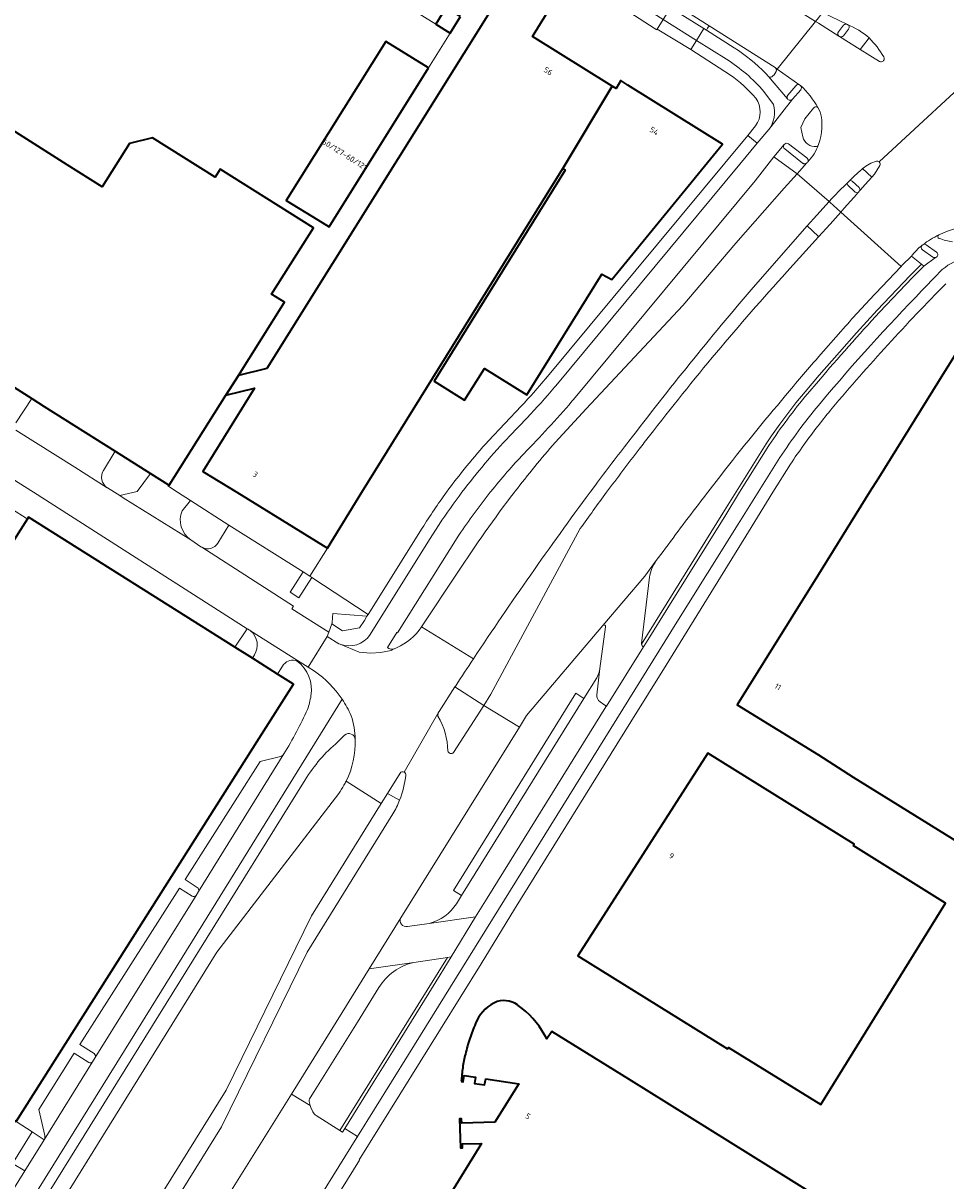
# Model space of a CAD drawing. Extents: x 151587 to 155483, y 462503 to 464608.
# Tile 200 of 236: x 153873 to 154020, y 463890 to 464075. Entities that reach past the tile are written whole.
import ezdxf
from ezdxf.enums import TextEntityAlignment as Align

# ---------------------------------------------------------------- set-up
doc = ezdxf.new("R2010")
doc.units = 0
doc.header["$LTSCALE"] = 0.5
for name, color, linetype, lineweight in [('B-RO-GR-BEPLANTING_CULTUUR_BODEMBEDEKKER-GV', 251, 'CONTINUOUS', 18), ('B-RO-GR-BEPLANTING_CULTUUR_HEESTERS-GV', 251, 'CONTINUOUS', 18), ('B-RO-GR-GROENVOORZIENING-GV', 251, 'CONTINUOUS', 18), ('B-RO-GR-HAAG-GV', 251, 'CONTINUOUS', 13), ('B-RO-IE-TERREINAFSCHEIDING_KUNSTMATIG_HEKWERK-G', 251, 'IE-TERREINAFSCHEIDING-KUNSTMATIG', 18), ('B-RO-IE-TERREINAFSCHEIDING_KUNSTMATIG_MUUR-G', 251, 'IE-TERREINAFSCHEIDING-KUNSTMATIG-DICHT', 18), ('B-RO-OG-BEBOUWING-GV', 6, 'CONTINUOUS', 35), ('B-RO-OG-BEBOUWING-T18', 1, 'CONTINUOUS', 18), ('B-RO-OG-TERREIN_CULTUURSCHEIDING-GV', 251, 'CONTINUOUS', 18), ('B-RO-VH-VERHARDING_ASFALT-GV', 251, 'CONTINUOUS', 18), ('B-RO-VH-VERHARDING_BETON-GV', 251, 'CONTINUOUS', 18), ('B-RO-VH-VERHARDING_BETONSTRAATSTEEN-GV', 251, 'CONTINUOUS', 18), ('B-RO-VH-VERHARDING_TEGEL-GV', 251, 'CONTINUOUS', 18)]:
    doc.layers.add(name, color=color, linetype=linetype, lineweight=lineweight)
doc.styles.add('NLCS-ISO-M200-T18', font='NLCS-ISO.ttf', dxfattribs={"height": 0.36})
doc.linetypes.add('IE-TERREINAFSCHEIDING-KUNSTMATIG', pattern='A,4,[82,NLCS.SHX,S=0.75,R=90,X=0,Y=0],4,-2', length=10)
doc.linetypes.add('IE-TERREINAFSCHEIDING-KUNSTMATIG-DICHT', pattern='A,8,-1,[82,NLCS.SHX,S=0.75,R=90,X=0,Y=0],-1', length=10)

msp = doc.modelspace()

# ---------------------------------------------------------------- linework, layer by layer
at = {"layer": 'B-RO-GR-BEPLANTING_CULTUUR_BODEMBEDEKKER-GV', "flags": 128}
for points in [[(153871.784, 464011.083), (153874.318, 464014.99), (153870.805, 464017.204), (153868.848, 464014.196)], [(153899.656, 463998.702), (153898.356, 463997.039)], [(153904.064, 463991.891), (153905.81, 463994.766), (153899.656, 463998.702)], [(153899.721, 463992.399), (153901.338, 463991.306)]]:
    msp.add_lwpolyline(points, dxfattribs=at)
at = {"layer": 'B-RO-GR-BEPLANTING_CULTUUR_BODEMBEDEKKER-GV'}
for points in [[(153898.356, 463997.039, 0.3596406), (153899.721, 463992.399)], [(153901.338, 463991.306, 0.0237474), (153901.498, 463991.208)], [(153901.498, 463991.208, 0.4017516), (153904.064, 463991.891)]]:
    msp.add_lwpolyline(points, format="xyb", dxfattribs=at)
at = {"layer": 'B-RO-GR-BEPLANTING_CULTUUR_BODEMBEDEKKER-GV', "flags": 128}
for points in [[(153919.045, 463986.396), (153918.752, 463986.583), (153917.659, 463987.269), (153915.601, 463984.021), (153917.016, 463983.122)], [(153924.343, 463898.307), (153928.762, 463905.479), (153932.473, 463911.449), (153939.592, 463922.899), (153941.323, 463925.755), (153940.723, 463925.666), (153923.525, 463898.005), (153923.959, 463897.728), (153923.984, 463897.725)]]:
    msp.add_lwpolyline(points, close=True, dxfattribs=at)
at = {"layer": 'B-RO-GR-BEPLANTING_CULTUUR_HEESTERS-GV', "flags": 128}
msp.add_lwpolyline([(153927.869, 463980.191), (153922.435, 463980.646), (153922.378, 463979.966), (153922.309, 463979.142), (153922.245, 463978.965), (153923.974, 463977.882), (153926.705, 463978.327), (153927.468, 463979.513)], close=True, dxfattribs=at)
at = {"layer": 'B-RO-GR-GROENVOORZIENING-GV', "flags": 128}
for points in [[(154009.749, 464028.765), (154015.04, 464034.33), (154016.865, 464036.168), (154016.467, 464036.477), (154014.676, 464034.673), (154009.383, 464029.105), (154006.084, 464025.476), (154003.37, 464022.423), (154000.152, 464018.726), (153997.885, 464016.067), (153996.424, 464014.28), (153994.781, 464012.15), (153993.863, 464010.905), (153992.537, 464009.022), (153991.672, 464007.739), (153984.761, 463996.687), (153971.753, 463975.72)], [(153998.268, 464015.75), (154000, 464017.783)], [(153972.085, 463975.317), (153972.53, 463976.025), (153975.966, 463981.514), (153985.199, 463996.411), (153987.423, 464000), (153992.092, 464007.467)]]:
    msp.add_lwpolyline(points, dxfattribs=at)
at = {"layer": 'B-RO-GR-GROENVOORZIENING-GV'}
for points in [[(154000, 464017.783, -0.0087258), (154009.749, 464028.765)], [(153992.092, 464007.467, -0.0278549), (153998.268, 464015.75)], [(153971.753, 463975.72, 0.3308123), (153972.085, 463975.317)]]:
    msp.add_lwpolyline(points, format="xyb", dxfattribs=at)
at = {"layer": 'B-RO-GR-GROENVOORZIENING-GV', "flags": 128}
msp.add_lwpolyline([(153962.539, 463967.071), (153961.25, 463967.871), (153941.712, 463936.36), (153942.988, 463935.568)], close=True, dxfattribs=at)
at = {"layer": 'B-RO-GR-HAAG-GV', "flags": 128}
for points in [[(154016.865, 464036.168), (154016.467, 464036.477), (154014.676, 464034.673), (154009.383, 464029.105), (154006.084, 464025.476), (154003.37, 464022.423), (154000.152, 464018.726), (153997.885, 464016.067), (153996.424, 464014.28), (153994.781, 464012.15), (153993.863, 464010.905), (153992.537, 464009.022), (153991.672, 464007.739), (153984.761, 463996.687), (153971.753, 463975.72)], [(154009.749, 464028.765), (154015.04, 464034.33), (154016.865, 464036.168)], [(153998.268, 464015.75), (154000, 464017.783)], [(153972.085, 463975.317), (153972.53, 463976.025), (153975.966, 463981.514), (153985.199, 463996.411), (153987.423, 464000), (153992.092, 464007.467)]]:
    msp.add_lwpolyline(points, dxfattribs=at)
at = {"layer": 'B-RO-GR-HAAG-GV'}
for points in [[(154000, 464017.783, -0.0087258), (154009.749, 464028.765)], [(153992.092, 464007.467, -0.0278549), (153998.268, 464015.75)], [(153971.753, 463975.72, 0.3308123), (153972.085, 463975.317)]]:
    msp.add_lwpolyline(points, format="xyb", dxfattribs=at)
at = {"layer": 'B-RO-GR-HAAG-GV', "flags": 128}
msp.add_lwpolyline([(153962.539, 463967.071), (153961.25, 463967.871), (153941.712, 463936.36), (153942.988, 463935.568)], close=True, dxfattribs=at)
at = {"layer": 'B-RO-IE-TERREINAFSCHEIDING_KUNSTMATIG_HEKWERK-G', "flags": 128}
for points in [[(153905.81, 463994.766), (153899.656, 463998.702)], [(153917.659, 463987.269), (153918.752, 463986.583), (153921.549, 463991.095)]]:
    msp.add_lwpolyline(points, dxfattribs=at)
at = {"layer": 'B-RO-IE-TERREINAFSCHEIDING_KUNSTMATIG_MUUR-G', "flags": 128}
for points in [[(153938.874, 464074.824), (153932.731, 464078.62)], [(153937.69, 464067.844), (153941.158, 464073.398)]]:
    msp.add_lwpolyline(points, dxfattribs=at)
at = {"layer": 'B-RO-OG-BEBOUWING-GV', "flags": 128}
for points in [[(153960.403, 464082.774), (153953.844, 464086.977), (153911.896, 464019.794), (153907.342, 464018.672), (153905.344, 464015.503), (153909.92, 464016.63), (153901.629, 464003.351), (153907.075, 464000), (153921.549, 463991.095), (153927.069, 464000), (153959.146, 464051.747), (153967.068, 464064.931), (153954.35, 464072.833)], [(153942.802, 464076.031), (153940.499, 464077.454), (153938.881, 464074.835), (153941.158, 464073.398)], [(153937.69, 464067.844), (153930.867, 464072.06), (153914.991, 464046.634), (153920.021, 464043.535), (153921.82, 464042.427)], [(153959.146, 464051.747), (153959.553, 464051.493), (153938.59, 464017.786), (153943.47, 464014.724), (153946.65, 464019.779), (153953.439, 464015.557), (153965.4, 464034.865), (153967, 464034.004), (153984.707, 464055.644), (153969.581, 464065.085), (153968.446, 464065.793), (153967.675, 464064.554), (153967.068, 464064.931)], [(154009.602, 464002.279), (154008.182, 464000), (154000, 463986.866), (153987.013, 463966.02), (154000, 463958.019), (154005.575, 463954.489), (154025.137, 463942.332), (154031.204, 463951.955), (154049.485, 463981.323), (154044.689, 463984.356), (154054.433, 464000), (154060.72, 464010.095), (154027.39, 464030.831), (154020.177, 464019.254)], [(153894.637, 463935.4), (153910.648, 463960.681), (153916.143, 463969.357), (153913.596, 463970.959), (153909.569, 463973.493), (153906.778, 463975.248), (153873.774, 463996.012), (153873.615, 463995.759), (153870.782, 463991.255), (153864.01, 463995.515), (153861.534, 463991.579), (153822.624, 463930.357), (153868.99, 463901.208), (153871.846, 463899.413)], [(154005.576, 463943.525), (154005.73, 463943.771), (153982.328, 463958.311), (153961.571, 463925.914), (153985.507, 463911.043), (153985.66, 463911.289), (154000.398, 463902.133), (154020.336, 463934.341)]]:
    msp.add_lwpolyline(points, close=True, dxfattribs=at)
for points in [[(153870.805, 464017.204), (153874.318, 464014.99), (153876.317, 464013.73), (153887.661, 464006.579), (153893.303, 464003.022), (153896.182, 464001.207), (153896.292, 464001.138), (153905.344, 464015.503), (153907.342, 464018.672), (153914.72, 464030.381), (153912.639, 464031.693), (153919.31, 464042.276), (153904.421, 464051.661), (153903.603, 464050.363), (153893.631, 464056.649), (153889.917, 464055.726), (153885.577, 464048.841), (153879.975, 464052.362), (153864.69, 464062.031)], [(153948.246, 463918.422), (153948.13, 463918.368)], [(153952.029, 463917.992), (153951.921, 463918.067)], [(153998.97, 463888.009), (153969.723, 463906.18), (153957.412, 463913.829), (153956.63, 463912.675), (153956.245, 463913.304)], [(153942.946, 463905.833), (153943.253, 463905.801), (153943.406, 463906.799), (153945.199, 463906.524), (153945.081, 463905.521), (153946.633, 463905.283), (153946.874, 463906.281), (153952.123, 463905.452), (153948.318, 463899.334), (153943.018, 463899.163), (153942.995, 463899.863), (153942.675, 463899.853), (153942.825, 463895.203), (153943.145, 463895.213), (153943.125, 463895.843), (153946.187, 463895.942), (153940.087, 463886.053)]]:
    msp.add_lwpolyline(points, dxfattribs=at)
at = {"layer": 'B-RO-OG-BEBOUWING-GV'}
for points in [[(153951.921, 463918.067, 0.2680233), (153948.246, 463918.422)], [(153948.13, 463918.368, 0.1772879), (153945.219, 463915.075)], [(153956.245, 463913.304, 0.1129869), (153952.029, 463917.992)], [(153945.219, 463915.075, 0.022618), (153944.305, 463912.682)], [(153944.305, 463912.682, 0.0227273), (153943.601, 463910.218)], [(153943.601, 463910.218, 0.0216544), (153943.178, 463908.04)], [(153943.178, 463908.04, 0.0217468), (153942.946, 463905.833)]]:
    msp.add_lwpolyline(points, format="xyb", dxfattribs=at)
at = {"layer": 'B-RO-OG-TERREIN_CULTUURSCHEIDING-GV', "flags": 128}
for points in [[(153957.934, 464007.982), (153962.915, 464013.317), (153978.367, 464029.868), (153986.819, 464039.808), (153994.551, 464048.591), (153996.601, 464050.923), (153992.898, 464053.596), (153989.879, 464049.807), (153960.886, 464014.853)], [(153994.967, 464035.233), (154000, 464040.814), (153999.961, 464040.939), (153998.236, 464042.612), (153989.56, 464032.737)], [(154016.467, 464036.477), (154014.866, 464037.721), (154013.408, 464036.291), (154013.212, 464036.081), (154009.133, 464031.798)], [(153971.753, 463975.72), (153984.761, 463996.687), (153991.672, 464007.739), (153992.537, 464009.022), (153993.863, 464010.905), (153994.781, 464012.15), (153996.424, 464014.28), (153997.885, 464016.067), (154000.152, 464018.726), (154003.37, 464022.423), (154006.084, 464025.476), (154009.383, 464029.105), (154014.676, 464034.673), (154016.467, 464036.477)], [(154003.613, 464025.727), (154000.001, 464021.628), (153999.893, 464021.503)], [(153960.886, 464014.853), (153960.631, 464014.545)], [(153886.374, 464000.736), (153886.409, 464000.713), (153886.418, 464000.707), (153887.549, 464000), (153888.4, 463999.468), (153891.14, 464000.12), (153893.303, 464003.022), (153887.661, 464006.579), (153885.764, 464003.476)], [(153984.396, 464002.673), (153982.319, 464000), (153981.638, 463999.116)], [(153964.378, 464001.16), (153963.518, 463999.999)], [(153947.69, 464000.124), (153947.587, 463999.999)], [(153951.429, 464000), (153951.528, 464000.125)], [(153942.575, 463993.174), (153932.764, 463977.551), (153932.636, 463977.567), (153931.136, 463975.18)], [(153942.061, 463969.086), (153941.937, 463968.897), (153946.54, 463965.948), (153947.693, 463967.745), (153961.948, 463994.193)], [(153975.188, 463990.539), (153974.107, 463989.078)], [(153936.591, 463978.494), (153942.416, 463987.21)], [(153973.027, 463986.426), (153971.759, 463975.821)], [(153965.565, 463978.737), (153953.373, 463964.316), (153952.232, 463962.479), (153933.276, 463931.972)], [(153965.072, 463971.858), (153965.974, 463978.486)], [(153932.247, 463974.975), (153932.617, 463975.155)], [(153942.167, 463934.246), (153942.988, 463935.568), (153941.712, 463936.36), (153961.25, 463967.871), (153962.539, 463967.071), (153964.588, 463970.374)], [(153924.309, 463961.167), (153923.218, 463960.1)], [(153918.015, 463954.038), (153901.133, 463926.874), (153863, 463865.549), (153861.025, 463862.356), (153860.438, 463861.533), (153859.392, 463860.204)], [(153859.327, 463858.152), (153860.052, 463856.839), (153860.465, 463856.601), (153903.892, 463926.497), (153923.361, 463951.887)], [(153931.156, 463951.869), (153930.168, 463950.278), (153919.008, 463932.309), (153905.358, 463904.425), (153874.203, 463854.33), (153876.363, 463853.011), (153904.65, 463898.595), (153918.348, 463926.476), (153932.026, 463948.594)], [(153933.1, 463950.809), (153931.156, 463951.869)], [(153934.344, 463930.601), (153937.799, 463931.085)], [(153919.764, 463900.405), (153923.525, 463898.005), (153940.723, 463925.666), (153935.383, 463924.875)], [(153929.799, 463920.836), (153926.348, 463915.326), (153919.457, 463904.251), (153918.798, 463903.244)], [(153918.691, 463902.405), (153918.807, 463901.975), (153918.889, 463901.671), (153919.234, 463900.958)]]:
    msp.add_lwpolyline(points, dxfattribs=at)
at = {"layer": 'B-RO-OG-TERREIN_CULTUURSCHEIDING-GV'}
for points in [[(153973.009, 464009.001, -0.0204205), (153994.967, 464035.233)], [(153989.56, 464032.737, 0.0135561), (153969.718, 464008.157)], [(154009.133, 464031.798, 0.0095753), (154003.613, 464025.727)], [(153999.893, 464021.503, 0.0054693), (153994.774, 464015.469)], [(153994.774, 464015.469, 0.0112234), (153984.396, 464002.673)], [(153960.631, 464014.545, -0.0171508), (153952.932, 464006.156)], [(153951.528, 464000.125, -0.0139575), (153957.934, 464007.982)], [(153969.718, 464008.157, 0.0072039), (153964.378, 464001.16)], [(153971.378, 464006.9, -0.0015826), (153973.009, 464009.001)], [(153952.932, 464006.156, 0.0198706), (153947.69, 464000.124)], [(153966.166, 464000, -0.0052736), (153971.378, 464006.9)], [(153885.764, 464003.476, 0.4043276), (153886.374, 464000.736)], [(153942.416, 463987.21, -0.0210482), (153951.429, 464000)], [(153947.587, 463999.999, 0.0208563), (153942.575, 463993.174)], [(153963.518, 463999.999, 0.0128568), (153944.896, 463973.403)], [(153961.948, 463994.193, -0.0047122), (153966.166, 464000)], [(153981.638, 463999.116, 0.005386), (153975.188, 463990.539)], [(153974.107, 463989.078, 0.1130995), (153973.027, 463986.426)], [(153932.617, 463975.155, 0.1475609), (153936.591, 463978.494)], [(153965.974, 463978.486, 0.8277173), (153965.565, 463978.737)], [(153931.136, 463975.18, 0.2565919), (153932.247, 463974.975)], [(153971.759, 463975.821, 0.0597855), (153971.753, 463975.72)], [(153944.896, 463973.403, 0.001988), (153942.061, 463969.086)], [(153964.588, 463970.374, 0.1012924), (153965.072, 463971.858)], [(153925.982, 463960.476, 0.6556884), (153924.309, 463961.167)], [(153923.218, 463960.1, 0.0806903), (153918.015, 463954.038)], [(153924.548, 463953.857, 0.1287333), (153925.982, 463960.476)], [(153923.361, 463951.887, 0.0532665), (153924.198, 463953.213)], [(153924.198, 463953.213, 0.0145933), (153924.548, 463953.857)], [(153932.026, 463948.594, 0.0387022), (153933.1, 463950.809)], [(153937.799, 463931.085, 0.1972152), (153942.167, 463934.246)], [(153933.276, 463931.972, 0.624426), (153934.344, 463930.601)], [(153935.383, 463924.875, 0.2083402), (153929.799, 463920.836)], [(153918.798, 463903.244, 0.1990019), (153918.691, 463902.405)], [(153919.234, 463900.958, 0.1191187), (153919.764, 463900.405)]]:
    msp.add_lwpolyline(points, format="xyb", dxfattribs=at)
at = {"layer": 'B-RO-VH-VERHARDING_ASFALT-GV', "flags": 128}
for points in [[(153742.031, 464091.921), (153738.342, 464086.13), (153777.844, 464061.021), (153803.854, 464044.617), (153874.597, 464000), (153908.753, 463978.196)], [(153956.678, 464091.002), (153966.488, 464084.765), (153972.826, 464080.711), (153976.623, 464078.309), (153982.554, 464074.54), (153993.073, 464067.89), (153993.407, 464067.655), (153999.541, 464075.256), (153993.707, 464078.959)], [(154008.066, 464078.518), (154007.826, 464078.586), (154003.767, 464080.279), (154000.65, 464076.687), (154004.63, 464074.786)], [(154009.774, 464068.877), (154006.704, 464070.772), (154003.396, 464072.842), (154003.285, 464072.911), (154000, 464074.969), (153999.541, 464075.256), (153993.407, 464067.655), (153997.052, 464065.09), (153997.142, 464065.019)], [(154009.713, 464052.807), (154027.324, 464069.122)], [(154027.324, 464069.122), (154009.713, 464052.807)], [(154010.338, 464068.918), (154010.329, 464068.911)], [(154010.509, 464069.154), (154010.499, 464069.129)], [(153999.931, 464061.495), (154000.291, 464060.834)], [(153998.341, 464052.825), (153998.257, 464052.729), (153998.17, 464052.634), (153996.601, 464050.923), (154001.711, 464046.469), (154002.137, 464046.936), (154003.807, 464048.653), (154003.898, 464048.739), (154004.596, 464049.406), (154005.085, 464049.873), (154005.745, 464050.504), (154006.8, 464051.484)], [(154009.834, 464052.227), (154008.955, 464050.865), (154008.518, 464050.371), (154007.478, 464049.194), (154006.688, 464048.297), (154006.318, 464047.877), (154005.764, 464047.248), (154005.651, 464047.12), (154004.148, 464045.411), (154003.578, 464044.771), (154013.212, 464036.081), (154013.408, 464036.291), (154014.866, 464037.721)], [(153989.56, 464032.737), (153998.236, 464042.612), (153999.752, 464044.316), (154001.711, 464046.469), (153996.601, 464050.923), (153994.551, 464048.591), (153986.819, 464039.808), (153978.367, 464029.868), (153962.915, 464013.317)], [(154009.133, 464031.798), (154013.212, 464036.081), (154003.578, 464044.771), (154001.862, 464042.846), (154000, 464040.814), (153994.967, 464035.233)], [(154016.6, 464039.503), (154016.679, 464039.563)], [(153999.893, 464021.503), (154000.001, 464021.628), (154003.613, 464025.727)], [(153962.915, 464013.317), (153957.934, 464007.982)], [(153901.338, 463991.306), (153899.721, 463992.399), (153888.921, 463999.142), (153888.4, 463999.468), (153887.549, 464000), (153886.418, 464000.707), (153886.409, 464000.713), (153886.374, 464000.736), (153881.216, 464003.991), (153871.769, 464009.953)], [(153981.638, 463999.116), (153982.319, 464000), (153984.396, 464002.673)], [(153963.518, 463999.999), (153964.378, 464001.16)], [(153951.528, 464000.125), (153951.429, 464000)], [(153961.948, 463994.193), (153947.693, 463967.745), (153946.54, 463965.948), (153952.232, 463962.479), (153953.373, 463964.316), (153965.565, 463978.737), (153972.284, 463986.602), (153974.107, 463989.078), (153975.188, 463990.539)], [(153909.284, 463977.851), (153916.769, 463973.124), (153918.501, 463972.031), (153921.529, 463976.974), (153921.778, 463977.666), (153915.887, 463981.401), (153916.13, 463981.823), (153901.498, 463991.208)], [(153942.416, 463987.21), (153936.591, 463978.494), (153944.896, 463973.403)], [(153944.896, 463973.403), (153936.591, 463978.494)], [(153932.617, 463975.155), (153932.247, 463974.975), (153931.768, 463974.742), (153930.027, 463974.39), (153928.503, 463974.264), (153926.618, 463974.454), (153923.598, 463975.715), (153923.383, 463975.805), (153921.529, 463976.974), (153918.501, 463972.031), (153919.499, 463971.401)], [(153933.836, 463955.28), (153939.346, 463964.919), (153939.389, 463964.992), (153941.937, 463968.897), (153942.061, 463969.086)], [(153880.663, 463847.248), (153892.933, 463867.023), (153905.721, 463887.594), (153915.796, 463903.816), (153923.908, 463916.871), (153928.223, 463923.814), (153933.276, 463931.972), (153952.232, 463962.479), (153946.54, 463965.948)], [(153946.54, 463965.948), (153941.723, 463958.439)], [(153939.346, 463964.919), (153933.836, 463955.28)], [(153924.548, 463953.857), (153930.168, 463950.278), (153931.156, 463951.869), (153933.172, 463955.115)], [(153930.168, 463950.278), (153924.548, 463953.857)], [(153923.361, 463951.887), (153903.892, 463926.497), (153860.465, 463856.601), (153871.418, 463849.793), (153874.203, 463854.33), (153905.358, 463904.425), (153919.008, 463932.309), (153930.168, 463950.278)], [(153932.026, 463948.594), (153918.348, 463926.476), (153904.65, 463898.595), (153876.363, 463853.011), (153873.53, 463848.469), (153879.456, 463844.755)]]:
    msp.add_lwpolyline(points, dxfattribs=at)
at = {"layer": 'B-RO-VH-VERHARDING_ASFALT-GV'}
for points in [[(154004.63, 464074.786, -0.0767644), (154008.127, 464072.62)], [(154008.127, 464072.62, -0.0601443), (154010.466, 464069.586)], [(154010.329, 464068.911, -0.2956011), (154009.774, 464068.877)], [(154010.499, 464069.129, -0.1288722), (154010.338, 464068.918)], [(154010.466, 464069.586, -0.2200318), (154010.509, 464069.154)], [(153997.142, 464065.019, -0.0733606), (153999.931, 464061.495)], [(154000.291, 464060.834, -0.1564905), (154000.012, 464055.562)], [(154000.012, 464055.562, -0.1011871), (153998.341, 464052.825)], [(154007.066, 464051.732, -0.119508), (154009.301, 464052.927)], [(154009.301, 464052.927, -0.2285607), (154009.713, 464052.807)], [(154009.713, 464052.807, -0.3293633), (154009.834, 464052.227)], [(154006.8, 464051.484, -0.0155451), (154007.066, 464051.732)], [(154016.679, 464039.563, -0.0479254), (154019.265, 464041.151)], [(154019.265, 464041.151, -0.0836894), (154024.333, 464042.651)], [(154014.866, 464037.721, -0.0671248), (154016.6, 464039.503)], [(153994.967, 464035.233, 0.0204205), (153973.009, 464009.001)], [(153969.718, 464008.157, -0.0135561), (153989.56, 464032.737)], [(154003.613, 464025.727, -0.0095753), (154009.133, 464031.798)], [(153994.774, 464015.469, -0.0054693), (153999.893, 464021.503)], [(153984.396, 464002.673, -0.0112234), (153994.774, 464015.469)], [(153957.934, 464007.982, 0.0139575), (153951.528, 464000.125)], [(153964.378, 464001.16, -0.0072039), (153969.718, 464008.157)], [(153973.009, 464009.001, 0.0015826), (153971.378, 464006.9)], [(153971.378, 464006.9, 0.0052736), (153966.166, 464000)], [(153951.429, 464000, 0.0210482), (153942.416, 463987.21)], [(153944.896, 463973.403, -0.0128568), (153963.518, 463999.999)], [(153966.166, 464000, 0.0047122), (153961.948, 463994.193)], [(153975.188, 463990.539, -0.005386), (153981.638, 463999.116)], [(153901.498, 463991.208, -0.0237474), (153901.338, 463991.306)], [(153908.753, 463978.196, -0.05475), (153909.284, 463977.851)], [(153936.591, 463978.494, -0.1475609), (153932.617, 463975.155)], [(153942.061, 463969.086, -0.001988), (153944.896, 463973.403)], [(153919.499, 463971.401, -0.0925896), (153923.902, 463966.926)], [(153923.902, 463966.926, -0.0441253), (153925.354, 463964.298)], [(153925.354, 463964.298, -0.0821729), (153925.982, 463960.476)], [(153939.226, 463964.212, -0.1671294), (153939.346, 463964.919)], [(153940.808, 463958.667, 0.1277305), (153939.226, 463964.212)], [(153925.982, 463960.476, -0.1287333), (153924.548, 463953.857)], [(153941.723, 463958.439, -0.6756684), (153940.808, 463958.667)], [(153934.098, 463954.802, -0.0651149), (153933.1, 463950.809)], [(153933.172, 463955.115, -0.3899335), (153933.836, 463955.28)], [(153933.836, 463955.28, -0.2922381), (153934.098, 463954.802)], [(153924.198, 463953.213, -0.0532665), (153923.361, 463951.887)], [(153924.548, 463953.857, -0.0145933), (153924.198, 463953.213)], [(153933.1, 463950.809, -0.0387022), (153932.026, 463948.594)]]:
    msp.add_lwpolyline(points, format="xyb", dxfattribs=at)
at = {"layer": 'B-RO-VH-VERHARDING_BETON-GV', "flags": 128}
for points in [[(153933.172, 463955.115), (153931.156, 463951.869)], [(153931.156, 463951.869), (153933.1, 463950.809)]]:
    msp.add_lwpolyline(points, dxfattribs=at)
at = {"layer": 'B-RO-VH-VERHARDING_BETON-GV'}
for points in [[(153933.1, 463950.809, 0.0651149), (153934.098, 463954.802)], [(153933.836, 463955.28, 0.3899335), (153933.172, 463955.115)], [(153934.098, 463954.802, 0.2922381), (153933.836, 463955.28)]]:
    msp.add_lwpolyline(points, format="xyb", dxfattribs=at)
at = {"layer": 'B-RO-VH-VERHARDING_BETONSTRAATSTEEN-GV', "flags": 128}
for points in [[(153982.109, 464073.863), (153982.311, 464074.18), (153982.554, 464074.54), (153976.623, 464078.309), (153976.353, 464077.92), (153976.155, 464077.6), (153976.4, 464077.416), (153981.689, 464074.108)], [(153980.523, 464072.232), (153981.689, 464074.108), (153976.4, 464077.416), (153975.228, 464075.561)], [(153975.228, 464075.561), (153974.244, 464074.004), (153979.598, 464070.793), (153980.523, 464072.232)], [(154006.688, 464048.297), (154006.62, 464048.462), (154006.516, 464048.714), (154005.398, 464049.751), (154005.193, 464049.831), (154005.085, 464049.873), (154004.596, 464049.406), (154004.62, 464049.333), (154004.706, 464049.068), (154005.776, 464048.058), (154005.86, 464047.991), (154005.958, 464047.947), (154006.096, 464047.92), (154006.318, 464047.877)], [(154001.711, 464046.469), (153999.752, 464044.316), (153998.236, 464042.612), (153999.961, 464040.939), (154000, 464040.814), (154001.862, 464042.846), (154003.578, 464044.771), (154001.811, 464046.378)], [(153857.176, 463874.669), (153851.295, 463865.403), (153852.643, 463866.308), (153853.748, 463867.24), (153855.624, 463869.602), (153871.126, 463893.841), (153871.71, 463893.474), (153874.409, 463897.802), (153871.846, 463899.413), (153868.99, 463901.208), (153853.755, 463876.846)], [(153874.409, 463897.802), (153871.71, 463893.474), (153871.252, 463892.74), (153873.211, 463891.546), (153876.313, 463896.526)]]:
    msp.add_lwpolyline(points, close=True, dxfattribs=at)
for points in [[(153982.554, 464074.54), (153982.311, 464074.18), (153982.109, 464073.863), (153986.532, 464071.05)], [(153993.297, 464067.518), (153993.073, 464067.89), (153982.554, 464074.54)], [(154004.027, 464074.636), (154003.191, 464073.585)], [(154003.285, 464072.911), (154003.396, 464072.842)], [(154004.005, 464072.975), (154004.829, 464074.045)], [(154008.127, 464072.62), (154006.704, 464070.772), (154009.774, 464068.877)], [(154010.329, 464068.911), (154010.338, 464068.918)], [(154010.499, 464069.129), (154010.509, 464069.154)], [(153991.587, 464066.936), (153992.051, 464066.448)], [(153996.392, 464064.99), (153995.101, 464063.457)], [(153997.142, 464065.019), (153997.052, 464065.09)], [(153995.885, 464062.833), (153997.177, 464064.341)], [(153999.209, 464061.416), (153997.836, 464059.666), (153997.184, 464058.302), (153997.515, 464056.808)], [(154000.291, 464060.834), (153999.931, 464061.495)], [(153998.17, 464052.634), (153998.257, 464052.729), (153998.341, 464052.825), (153998.356, 464053.021), (153998.356, 464053.065), (153998.352, 464053.11), (153998.344, 464053.154), (153998.333, 464053.197), (153998.318, 464053.239), (153998.3, 464053.28), (153998.278, 464053.319), (153998.253, 464053.356), (153998.225, 464053.391), (153998.194, 464053.423), (153998.161, 464053.453), (153995.236, 464055.677)], [(153994.641, 464054.879), (153997.49, 464052.622), (153997.527, 464052.595), (153997.567, 464052.571), (153997.608, 464052.551), (153997.651, 464052.534), (153997.695, 464052.521), (153997.74, 464052.512), (153997.786, 464052.507), (153997.832, 464052.506), (153997.878, 464052.509), (153997.924, 464052.516), (153997.968, 464052.526), (153998.012, 464052.541), (153998.055, 464052.559), (153998.095, 464052.58), (153998.134, 464052.606), (153998.17, 464052.634)], [(154008.518, 464050.371), (154008.955, 464050.865), (154009.834, 464052.227)], [(154007.066, 464051.732), (154008.518, 464050.371)], [(153866.798, 464000.004), (153873.42, 463995.88), (153873.615, 463995.759), (153873.774, 463996.012), (153906.778, 463975.248), (153908.753, 463978.196), (153874.597, 464000), (153803.854, 464044.617)], [(154016.679, 464039.563), (154016.6, 464039.503)], [(154018.884, 464038.395), (154017.234, 464039.537)], [(154016.634, 464038.74), (154018.284, 464037.597)], [(153885.764, 464003.476), (153887.661, 464006.579), (153876.317, 464013.73), (153874.318, 464014.99), (153871.784, 464011.083)], [(153871.769, 464009.953), (153881.216, 464003.991), (153886.374, 464000.736)], [(153898.356, 463997.039), (153899.656, 463998.702), (153897.598, 464000), (153896.051, 464001.029), (153896.182, 464001.207), (153893.303, 464003.022), (153891.14, 464000.12), (153888.4, 463999.468), (153888.921, 463999.142), (153899.721, 463992.399)], [(153901.498, 463991.208), (153916.13, 463981.823), (153915.887, 463981.401), (153921.778, 463977.666), (153922.245, 463978.965), (153922.309, 463979.142), (153922.378, 463979.966), (153922.435, 463980.646), (153927.869, 463980.191), (153928.051, 463980.48), (153919.045, 463986.396), (153917.016, 463983.122), (153915.601, 463984.021), (153917.659, 463987.269), (153905.81, 463994.766)], [(153905.81, 463994.766), (153904.064, 463991.891)], [(153974.107, 463989.078), (153972.284, 463986.602), (153965.565, 463978.737)], [(153971.759, 463975.821), (153973.027, 463986.426)], [(153965.974, 463978.486), (153965.072, 463971.858), (153964.6, 463967.656)], [(153916.709, 463973.029), (153916.769, 463973.124), (153909.284, 463977.851)], [(153965.119, 463966.529), (153965.746, 463966.108), (153966.136, 463965.845), (153972.085, 463975.317)], [(153909.895, 463974.01), (153909.569, 463973.493)], [(153909.569, 463973.493), (153913.596, 463970.959), (153914.567, 463972.503)], [(153919.499, 463971.401), (153918.501, 463972.031), (153916.769, 463973.124), (153916.709, 463973.029)], [(153964.6, 463967.656), (153965.072, 463971.858)], [(153941.723, 463958.439), (153946.54, 463965.948), (153941.937, 463968.897), (153939.389, 463964.992), (153939.346, 463964.919)], [(153964.588, 463970.374), (153962.539, 463967.071), (153942.988, 463935.568), (153942.167, 463934.246)], [(153859.42, 463863.77), (153861.182, 463866.634), (153863.736, 463870.483), (153866.985, 463875.211), (153878.637, 463893.919), (153889.152, 463910.793), (153901.669, 463930.956), (153923.902, 463966.926)], [(153923.902, 463966.926), (153901.669, 463930.956), (153889.152, 463910.793), (153878.637, 463893.919), (153866.985, 463875.211), (153863.736, 463870.483), (153861.182, 463866.634), (153859.42, 463863.77)], [(153937.799, 463931.085), (153945.222, 463932.127), (153947.066, 463935.141), (153966.037, 463965.687), (153966.136, 463965.845), (153965.746, 463966.108), (153965.119, 463966.529)], [(153923.218, 463960.1), (153924.309, 463961.167)], [(153914.06, 463957.788), (153910.797, 463956.997), (153898.809, 463938.109), (153900.763, 463936.841)], [(153900.938, 463936.194), (153914.621, 463958.2)], [(153914.621, 463958.2), (153900.938, 463936.194)], [(153855.342, 463854.706), (153859.392, 463860.204), (153860.438, 463861.533), (153861.025, 463862.356), (153863, 463865.549), (153901.133, 463926.874), (153918.015, 463954.038)], [(153900.938, 463936.194), (153900.567, 463935.566), (153884.445, 463909.648), (153884.022, 463908.962), (153876.313, 463896.526), (153873.211, 463891.546), (153858.677, 463868.208)], [(153899.93, 463935.45), (153897.899, 463936.744), (153881.988, 463911.723), (153884.295, 463910.282)], [(153884.445, 463909.648), (153900.567, 463935.566)], [(153933.276, 463931.972), (153928.223, 463923.814), (153935.383, 463924.875), (153940.723, 463925.666), (153941.323, 463925.755)], [(153941.323, 463925.755), (153945.222, 463932.127), (153937.799, 463931.085), (153934.344, 463930.601)], [(153935.383, 463924.875), (153928.223, 463923.814), (153923.908, 463916.871)], [(153918.798, 463903.244), (153919.457, 463904.251), (153926.348, 463915.326), (153929.799, 463920.836)], [(153923.908, 463916.871), (153915.796, 463903.816), (153918.807, 463901.975), (153918.691, 463902.405)], [(153883.417, 463908.88), (153881.092, 463910.363), (153875.442, 463901.343), (153876.401, 463897.221)], [(153876.313, 463896.526), (153884.022, 463908.962)], [(153919.234, 463900.958), (153918.889, 463901.671), (153918.807, 463901.975), (153915.796, 463903.816), (153905.721, 463887.594)], [(153916.668, 463881.406), (153926.268, 463896.89), (153926.339, 463897), (153926.379, 463897.063), (153924.343, 463898.307), (153923.984, 463897.725), (153923.959, 463897.728), (153923.525, 463898.005), (153919.764, 463900.405)]]:
    msp.add_lwpolyline(points, dxfattribs=at)
at = {"layer": 'B-RO-VH-VERHARDING_BETONSTRAATSTEEN-GV'}
for points in [[(154004.63, 464074.786, 0.3485549), (154004.027, 464074.636)], [(154004.829, 464074.045, 0.47074), (154004.63, 464074.786)], [(154003.191, 464073.585, 0.4006634), (154003.285, 464072.911)], [(154003.396, 464072.842, 0.3593232), (154004.005, 464072.975)], [(154010.466, 464069.586, 0.0601443), (154008.127, 464072.62)], [(153986.532, 464071.05, -0.0605305), (153991.587, 464066.936)], [(154009.774, 464068.877, 0.2956011), (154010.329, 464068.911)], [(154010.338, 464068.918, 0.1288722), (154010.499, 464069.129)], [(154010.509, 464069.154, 0.2200318), (154010.466, 464069.586)], [(153992.725, 464066.54, 0.2064802), (153993.297, 464067.518)], [(153992.051, 464066.448, 0.4511391), (153992.725, 464066.54)], [(153997.052, 464065.09, 0.3728909), (153996.392, 464064.99)], [(153997.177, 464064.341, 0.378961), (153997.142, 464065.019)], [(153995.101, 464063.457, 0.3026761), (153995.058, 464062.905)], [(153995.058, 464062.905, 0.5321162), (153995.885, 464062.833)], [(153999.931, 464061.495, 0.4003337), (153999.209, 464061.416)], [(154000.012, 464055.562, 0.1564905), (154000.291, 464060.834)], [(153995.236, 464055.677, 0.421461), (153994.531, 464055.582)], [(153997.515, 464056.808, 0.3843186), (153999.72, 464055.277)], [(153994.531, 464055.582, 0.4212016), (153994.641, 464054.879)], [(153999.72, 464055.277, 0.2235585), (154000.012, 464055.562)], [(154009.301, 464052.927, 0.119508), (154007.066, 464051.732)], [(154009.713, 464052.807, 0.2285607), (154009.301, 464052.927)], [(154009.834, 464052.227, 0.3293633), (154009.713, 464052.807)], [(154019.265, 464041.151, 0.6801422), (154019.312, 464040.588)], [(154024.333, 464042.651, 0.0836894), (154019.265, 464041.151)], [(154016.6, 464039.503, 0.4771101), (154016.634, 464038.74)], [(154017.234, 464039.537, 0.306226), (154016.679, 464039.563)], [(154019.312, 464040.588, 0.0535371), (154021.407, 464040.02)], [(154018.284, 464037.597, 0.2458801), (154018.74, 464037.527)], [(154018.74, 464037.527, 0.5967862), (154018.884, 464038.395)], [(153886.374, 464000.736, -0.4043276), (153885.764, 464003.476)], [(153899.721, 463992.399, -0.3596406), (153898.356, 463997.039)], [(153904.064, 463991.891, -0.4017516), (153901.498, 463991.208)], [(153973.027, 463986.426, -0.1130995), (153974.107, 463989.078)], [(153965.565, 463978.737, -0.8277173), (153965.974, 463978.486)], [(153909.284, 463977.851, -0.3814094), (153909.895, 463974.01)], [(153971.753, 463975.72, -0.0597855), (153971.759, 463975.821)], [(153972.085, 463975.317, -0.3308123), (153971.753, 463975.72)], [(153914.567, 463972.503, -0.311854), (153916.709, 463973.029)], [(153916.709, 463973.029, -0.2809163), (153918.934, 463967.458)], [(153923.902, 463966.926, 0.0925896), (153919.499, 463971.401)], [(153965.072, 463971.858, -0.1012924), (153964.588, 463970.374)], [(153918.934, 463967.458, -0.0406572), (153918.367, 463965.312)], [(153925.354, 463964.298, 0.0441253), (153923.902, 463966.926)], [(153965.119, 463966.529, -0.2830847), (153964.6, 463967.656)], [(153964.6, 463967.656, 0.2830847), (153965.119, 463966.529)], [(153918.367, 463965.312, -0.0301644), (153914.621, 463958.2)], [(153925.982, 463960.476, 0.0821729), (153925.354, 463964.298)], [(153939.346, 463964.919, 0.1671294), (153939.226, 463964.212)], [(153939.226, 463964.212, -0.1277305), (153940.808, 463958.667)], [(153924.309, 463961.167, -0.6556884), (153925.982, 463960.476)], [(153918.015, 463954.038, -0.0806903), (153923.218, 463960.1)], [(153914.621, 463958.2, -0.1778787), (153914.06, 463957.788)], [(153940.808, 463958.667, 0.6756684), (153941.723, 463958.439)], [(153900.567, 463935.566, -0.3953587), (153899.93, 463935.45)], [(153900.763, 463936.841, -0.4093193), (153900.938, 463936.194)], [(153942.167, 463934.246, -0.1972152), (153937.799, 463931.085)], [(153934.344, 463930.601, -0.624426), (153933.276, 463931.972)], [(153929.799, 463920.836, -0.2083402), (153935.383, 463924.875)], [(153884.295, 463910.282, -0.3789803), (153884.445, 463909.648)], [(153884.022, 463908.962, -0.3870609), (153883.417, 463908.88)], [(153918.691, 463902.405, -0.1990019), (153918.798, 463903.244)], [(153919.764, 463900.405, -0.1191187), (153919.234, 463900.958)], [(153876.401, 463897.221, -0.1984764), (153876.313, 463896.526)]]:
    msp.add_lwpolyline(points, format="xyb", dxfattribs=at)
at = {"layer": 'B-RO-VH-VERHARDING_TEGEL-GV', "flags": 128}
for points in [[(153975.228, 464075.561), (153970.876, 464078.297), (153969.855, 464076.715), (153969.894, 464076.69), (153973.768, 464074.203), (153974.191, 464073.922), (153974.244, 464074.004)], [(154004.596, 464049.406), (154003.898, 464048.739), (154003.807, 464048.653), (154002.137, 464046.936), (154001.711, 464046.469), (154001.811, 464046.378), (154003.578, 464044.771), (154004.148, 464045.411), (154005.651, 464047.12), (154005.764, 464047.248), (154006.318, 464047.877), (154006.096, 464047.92), (154005.958, 464047.947), (154005.86, 464047.991), (154005.776, 464048.058), (154004.706, 464049.068), (154004.62, 464049.333)]]:
    msp.add_lwpolyline(points, close=True, dxfattribs=at)
for points in [[(154000.65, 464076.687), (154000, 464075.849), (153999.541, 464075.256), (154000, 464074.969), (154003.285, 464072.911)], [(154004.63, 464074.786), (154000.65, 464076.687)], [(154003.191, 464073.585), (154004.027, 464074.636)], [(153986.532, 464071.05), (153982.109, 464073.863), (153981.689, 464074.108), (153980.523, 464072.232), (153985.313, 464069.223)], [(154003.396, 464072.842), (154006.704, 464070.772)], [(154004.829, 464074.045), (154004.005, 464072.975)], [(154006.704, 464070.772), (154008.127, 464072.62)], [(153985.313, 464069.223), (153980.523, 464072.232), (153979.598, 464070.793)], [(153979.598, 464070.793), (153985.942, 464066.686)], [(153995.058, 464062.905), (153992.051, 464066.448), (153991.587, 464066.936)], [(153997.052, 464065.09), (153993.407, 464067.655), (153993.073, 464067.89), (153993.297, 464067.518)], [(153992.051, 464066.448), (153995.058, 464062.905)], [(153995.101, 464063.457), (153996.392, 464064.99)], [(153997.177, 464064.341), (153995.885, 464062.833), (153992.087, 464057.996), (153990.243, 464055.784), (153987.441, 464052.423), (153958.041, 464017.014), (153957.851, 464016.785)], [(153991.311, 464064.08), (153992.812, 464061.983)], [(153992.812, 464061.983), (153991.311, 464064.08)], [(153992.087, 464057.996), (153995.885, 464062.833)], [(153997.515, 464056.808), (153997.184, 464058.302), (153997.836, 464059.666), (153999.209, 464061.416)], [(153989.954, 464058.574), (153988.705, 464057.052), (153990.243, 464055.784), (153992.087, 464057.996)], [(153957.851, 464016.785), (153958.041, 464017.014), (153987.441, 464052.423), (153990.243, 464055.784), (153988.705, 464057.052), (153956.482, 464018.198)], [(153995.236, 464055.677), (153998.161, 464053.453), (153998.194, 464053.423), (153998.225, 464053.391), (153998.253, 464053.356), (153998.278, 464053.319), (153998.3, 464053.28), (153998.318, 464053.239), (153998.333, 464053.197), (153998.344, 464053.154), (153998.352, 464053.11), (153998.356, 464053.065), (153998.356, 464053.021), (153998.341, 464052.825)], [(153960.631, 464014.545), (153960.886, 464014.853), (153989.879, 464049.807), (153992.898, 464053.596), (153994.531, 464055.582)], [(153994.531, 464055.582), (153992.898, 464053.596), (153996.601, 464050.923), (153998.17, 464052.634)], [(153998.17, 464052.634), (153998.134, 464052.606), (153998.095, 464052.58), (153998.055, 464052.559), (153998.012, 464052.541), (153997.968, 464052.526), (153997.924, 464052.516), (153997.878, 464052.509), (153997.832, 464052.506), (153997.786, 464052.507), (153997.74, 464052.512), (153997.695, 464052.521), (153997.651, 464052.534), (153997.608, 464052.551), (153997.567, 464052.571), (153997.527, 464052.595), (153997.49, 464052.622), (153994.641, 464054.879)], [(154006.8, 464051.484), (154005.745, 464050.504), (154005.085, 464049.873), (154005.193, 464049.831), (154005.398, 464049.751), (154006.516, 464048.714), (154006.62, 464048.462), (154006.688, 464048.297), (154007.478, 464049.194), (154008.518, 464050.371)], [(154008.518, 464050.371), (154007.066, 464051.732)], [(154017.234, 464039.537), (154018.884, 464038.395)], [(154018.74, 464037.527), (154016.865, 464036.168), (154015.04, 464034.33), (154009.749, 464028.765)], [(154014.866, 464037.721), (154016.467, 464036.477), (154016.865, 464036.168), (154018.74, 464037.527)], [(154018.284, 464037.597), (154016.634, 464038.74)], [(154016.539, 464032.239), (154018.983, 464034.744)], [(154018.983, 464034.744), (154016.539, 464032.239)], [(154000, 464017.783), (153998.268, 464015.75)], [(153952.52, 464013.786), (153947.292, 464008.245)], [(154000, 464013.89), (154000.489, 464014.476)], [(154000.489, 464014.476), (154000, 464013.89)], [(153953.468, 464011.908), (153950.653, 464008.994)], [(153950.653, 464008.994), (153953.468, 464011.908)], [(153999.906, 464010.572), (154000, 464010.697)], [(153992.092, 464007.467), (153987.423, 464000), (153985.199, 463996.411), (153975.966, 463981.514), (153972.53, 463976.025), (153972.085, 463975.317), (153966.136, 463965.845), (153966.037, 463965.687), (153947.066, 463935.141), (153945.222, 463932.127), (153941.323, 463925.755), (153939.592, 463922.899), (153932.473, 463911.449), (153928.762, 463905.479), (153924.343, 463898.307), (153926.379, 463897.063), (153934.513, 463910.154), (153977.381, 463979.271), (153987.184, 463994.905), (153990.379, 464000), (153993.857, 464005.567)], [(153993.857, 464005.567), (153990.379, 464000), (153987.184, 463994.905), (153977.381, 463979.271), (153934.513, 463910.154), (153926.379, 463897.063), (153926.339, 463897), (153926.268, 463896.89), (153916.668, 463881.406), (153919.263, 463879.801), (153922.619, 463885.119), (153921.875, 463885.525), (153926.669, 463893.266), (153926.637, 463893.295), (153936.378, 463908.974), (153946.104, 463924.628), (153946.11, 463924.638)], [(153946.11, 463924.638), (153951.466, 463933.388), (153970.045, 463963.32), (153975.656, 463972.348), (153988.811, 463993.671), (153992.716, 464000), (153995.532, 464004.5)], [(153947.587, 463999.999), (153947.69, 464000.124)], [(153939.424, 463994.879), (153937.862, 463992.479), (153928.369, 463977.259)], [(153928.369, 463977.259), (153937.862, 463992.479), (153939.424, 463994.879)], [(153936.714, 463994.293), (153928.051, 463980.48), (153927.869, 463980.191), (153927.468, 463979.513), (153926.705, 463978.327), (153923.974, 463977.882), (153922.245, 463978.965), (153921.778, 463977.666), (153921.529, 463976.974), (153923.383, 463975.805), (153923.598, 463975.715)], [(153931.136, 463975.18), (153932.636, 463977.567), (153932.764, 463977.551), (153942.575, 463993.174)], [(153908.753, 463978.196), (153906.778, 463975.248)], [(153906.778, 463975.248), (153909.569, 463973.493), (153909.895, 463974.01)], [(153923.598, 463975.715), (153926.618, 463974.454), (153928.503, 463974.264), (153930.027, 463974.39), (153931.768, 463974.742), (153932.247, 463974.975)], [(153914.567, 463972.503), (153913.596, 463970.959), (153916.143, 463969.357)], [(153916.143, 463969.357), (153910.648, 463960.681), (153894.637, 463935.4), (153871.846, 463899.413), (153874.409, 463897.802), (153876.313, 463896.526)], [(153900.763, 463936.841), (153898.809, 463938.109), (153910.797, 463956.997), (153914.06, 463957.788)], [(153884.295, 463910.282), (153881.988, 463911.723), (153897.899, 463936.744), (153899.93, 463935.45)], [(153900.567, 463935.566), (153900.938, 463936.194)], [(153876.401, 463897.221), (153875.442, 463901.343), (153881.092, 463910.363), (153883.417, 463908.88)], [(153884.022, 463908.962), (153884.445, 463909.648)], [(153858.677, 463868.208), (153873.211, 463891.546), (153871.252, 463892.74), (153856.481, 463869.054), (153854.468, 463866.539)]]:
    msp.add_lwpolyline(points, dxfattribs=at)
at = {"layer": 'B-RO-VH-VERHARDING_TEGEL-GV'}
for points in [[(154004.027, 464074.636, -0.3485549), (154004.63, 464074.786)], [(154008.127, 464072.62, 0.0767644), (154004.63, 464074.786)], [(154004.63, 464074.786, -0.47074), (154004.829, 464074.045)], [(154003.285, 464072.911, -0.4006634), (154003.191, 464073.585)], [(154004.005, 464072.975, -0.3593232), (154003.396, 464072.842)], [(153991.587, 464066.936, 0.0605305), (153986.532, 464071.05)], [(153985.313, 464069.223, -0.0708226), (153991.311, 464064.08)], [(153991.311, 464064.08, 0.0708226), (153985.313, 464069.223)], [(153993.297, 464067.518, -0.2064802), (153992.725, 464066.54)], [(153985.942, 464066.686, -0.0630457), (153989.991, 464062.995)], [(153992.725, 464066.54, -0.4511391), (153992.051, 464066.448)], [(153996.392, 464064.99, -0.3728909), (153997.052, 464065.09)], [(153999.931, 464061.495, 0.0733606), (153997.142, 464065.019)], [(153997.142, 464065.019, -0.378961), (153997.177, 464064.341)], [(153995.058, 464062.905, -0.3026761), (153995.101, 464063.457)], [(153989.991, 464062.995, -0.3363503), (153989.954, 464058.574)], [(153992.812, 464061.983, -0.2394994), (153992.087, 464057.996)], [(153992.087, 464057.996, 0.2394994), (153992.812, 464061.983)], [(153995.885, 464062.833, -0.5321162), (153995.058, 464062.905)], [(153999.209, 464061.416, -0.4003337), (153999.931, 464061.495)], [(153994.531, 464055.582, -0.421461), (153995.236, 464055.677)], [(153999.72, 464055.277, -0.3843186), (153997.515, 464056.808)], [(153994.641, 464054.879, -0.4212016), (153994.531, 464055.582)], [(153998.341, 464052.825, 0.1011871), (154000.012, 464055.562)], [(154000.012, 464055.562, -0.2235585), (153999.72, 464055.277)], [(154007.066, 464051.732, 0.0155451), (154006.8, 464051.484)], [(154019.265, 464041.151, 0.0479254), (154016.679, 464039.563)], [(154019.312, 464040.588, -0.6801422), (154019.265, 464041.151)], [(154016.6, 464039.503, 0.0671248), (154014.866, 464037.721)], [(154016.634, 464038.74, -0.4771101), (154016.6, 464039.503)], [(154016.679, 464039.563, -0.306226), (154017.234, 464039.537)], [(154021.407, 464040.02, -0.0535371), (154019.312, 464040.588)], [(154018.74, 464037.527, -0.2458801), (154018.284, 464037.597)], [(154018.884, 464038.395, -0.5967862), (154018.74, 464037.527)], [(154018.983, 464034.744, -0.3260685), (154027.275, 464036.912)], [(154027.275, 464036.912, 0.3260685), (154018.983, 464034.744)], [(154000.489, 464014.476, -0.0171231), (154016.539, 464032.239)], [(154016.539, 464032.239, 0.0171231), (154000.489, 464014.476)], [(154002.206, 464013.444, -0.0193139), (154020.367, 464033.342)], [(154009.749, 464028.765, 0.0087258), (154000, 464017.783)], [(153956.482, 464018.198, -0.0155179), (153952.52, 464013.786)], [(153957.851, 464016.785, -0.0142489), (153953.468, 464011.908)], [(153953.468, 464011.908, 0.0142489), (153957.851, 464016.785)], [(153998.268, 464015.75, 0.0278549), (153992.092, 464007.467)], [(153952.932, 464006.156, 0.0171508), (153960.631, 464014.545)], [(153993.857, 464005.567, -0.0272426), (154000, 464013.89)], [(154000, 464013.89, 0.0272426), (153993.857, 464005.567)], [(154000, 464010.697, -0.0066495), (154002.206, 464013.444)], [(153995.532, 464004.5, -0.0174292), (153999.906, 464010.572)], [(153947.292, 464008.245, 0.0264157), (153940.582, 464000)], [(153950.653, 464008.994, 0.0275444), (153943.055, 463999.999)], [(153943.055, 463999.999, -0.0275444), (153950.653, 464008.994)], [(153947.69, 464000.124, -0.0198706), (153952.932, 464006.156)], [(153940.582, 464000, 0.0176219), (153936.714, 463994.293)], [(153943.055, 463999.999, 0.014279), (153939.424, 463994.879)], [(153939.424, 463994.879, -0.014279), (153943.055, 463999.999)], [(153942.575, 463993.174, -0.0208563), (153947.587, 463999.999)], [(153909.284, 463977.851, 0.05475), (153908.753, 463978.196)], [(153909.895, 463974.01, 0.3814094), (153909.284, 463977.851)], [(153928.369, 463977.259, -0.3533466), (153923.598, 463975.715)], [(153923.598, 463975.715, 0.3533466), (153928.369, 463977.259)], [(153932.247, 463974.975, -0.2565919), (153931.136, 463975.18)], [(153916.709, 463973.029, 0.311854), (153914.567, 463972.503)], [(153918.934, 463967.458, 0.2809163), (153916.709, 463973.029)], [(153918.367, 463965.312, 0.0406572), (153918.934, 463967.458)], [(153914.621, 463958.2, 0.0301644), (153918.367, 463965.312)], [(153914.06, 463957.788, 0.1778787), (153914.621, 463958.2)], [(153899.93, 463935.45, 0.3953587), (153900.567, 463935.566)], [(153900.938, 463936.194, 0.4093193), (153900.763, 463936.841)], [(153884.445, 463909.648, 0.3789803), (153884.295, 463910.282)], [(153883.417, 463908.88, 0.3870609), (153884.022, 463908.962)], [(153876.313, 463896.526, 0.1984764), (153876.401, 463897.221)]]:
    msp.add_lwpolyline(points, format="xyb", dxfattribs=at)

# ---------------------------------------------------------------- texts
at = {"layer": 'B-RO-OG-BEBOUWING-T18', "style": 'NLCS-ISO-M200-T18'}
for s, rotation, p in [('56', 328.1, (153956.84, 464067.32)), ('54', 328, (153973.783, 464057.747)), ('60/127-60/121', 328, (153924.31, 464054.007)), ('3', 328.4, (153910.039, 464002.873)), ('11', 328.1, (153993.532, 463968.919)), ('9', 327.4, (153976.544, 463941.869)), ('5', 328.1, (153953.613, 463900.273))]:
    msp.add_text(s, height=0.9, rotation=rotation, dxfattribs=at).set_placement(p, align=Align.MIDDLE)

doc.saveas('drawing.dxf')
